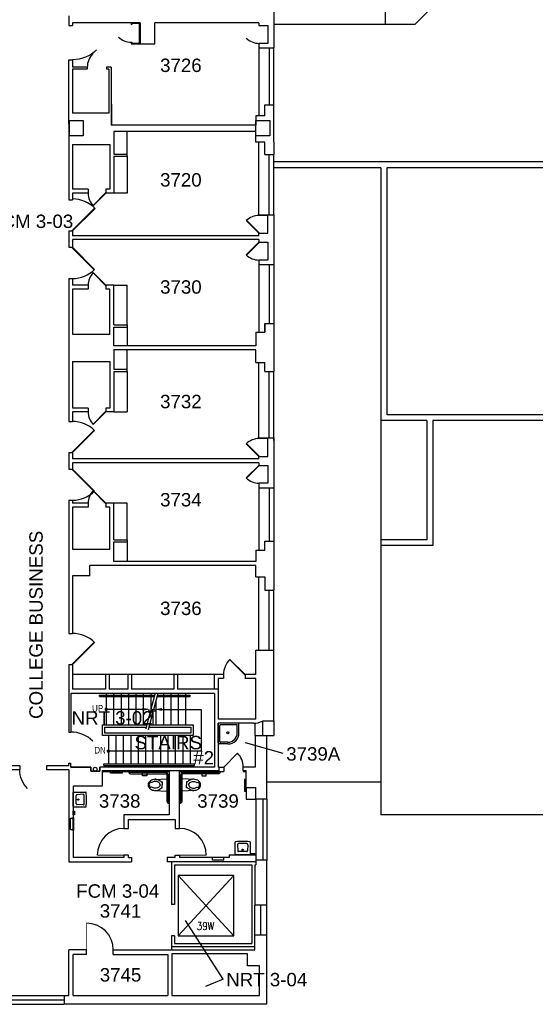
# Model space of a CAD drawing. Extents: x 1041 to 4604, y 376 to 3210.
# Tile 2 of 4: x 1997 to 2691, y 835 to 2158. Entities that reach past the tile are written whole.
import ezdxf

# ---------------------------------------------------------------- set-up
doc = ezdxf.new("R2010")
doc.units = 0
doc.header["$LTSCALE"] = 96
doc.header["$MEASUREMENT"] = 0
doc.layers.get('0').update_dxf_attribs({"linetype": 'CONTINUOUS'})
doc.layers.get('DEFPOINTS').update_dxf_attribs({"color": 31, "linetype": 'CONTINUOUS'})
for name, color, linetype in [('A-ANNO-RNUM', 4, 'CONTINUOUS'), ('A-ANNO-TEXT', 4, 'CONTINUOUS'), ('A-ANNO-TEXT-CTC', 181, 'CONTINUOUS'), ('A-DOOR', 2, 'CONTINUOUS'), ('A-FLOR-CASE', 3, 'CONTINUOUS'), ('A-FLOR-SHFT', 1, 'CONTINUOUS'), ('A-FLOR-STRS', 2, 'CONTINUOUS'), ('A-GLAZ', 2, 'CONTINUOUS'), ('A-ROOF', 1, 'CONTINUOUS'), ('A-WALL-FULL', 6, 'CONTINUOUS'), ('A-WALL-SILL', 1, 'CONTINUOUS'), ('P-FIXT-FLOR', 2, 'CONTINUOUS'), ('S-COLS', 8, 'CONTINUOUS')]:
    doc.layers.add(name, color=color, linetype=linetype)
doc.styles.add('ARIAL', font='arial.ttf')
doc.styles.add('PP-FPLL-unverified$0$STANDARD', font='ROMANS.shx', dxfattribs={"width": 0.85})
doc.styles.get("Standard").update_dxf_attribs({"font": 'arial.ttf'})

# ---------------------------------------------------------------- blocks, each defined once
blk = doc.blocks.new('DOOR-E')
at = {"const_width": 0.001}
blk.add_lwpolyline([(0, 0), (-0.707, 0.707)], dxfattribs=at)
blk.add_arc((0, 0), 1, 135, 180)
blk = doc.blocks.new('MOP_SINK_flr')
for p, q in [((0, -26.5), (0, 0)), ((26.5, 0), (0, 0)), ((2.25, -25), (2.25, -3)), ((25, -2.25), (3, -2.25)), ((25.75, -13), (25.75, -3)), ((28, -13), (28, -1.5)), ((13, -25.75), (3, -25.75)), ((13, -28), (1.5, -28))]:
    blk.add_line(p, q)
blk.add_circle((13, -13), 1.5)
for centre, radius, start, end in [((26.5, -1.5), 1.5, 0, 90), ((3, -3), 0.75, 90, 180), ((13, -13), 15, 270, 0), ((13, -13), 12.75, 270, 0), ((25, -3), 0.75, 0, 90), ((3, -25), 0.75, 180, 270), ((1.5, -26.5), 1.5, 180, 270)]:
    blk.add_arc(centre, radius, start, end)

msp = doc.modelspace()

# ---------------------------------------------------------------- linework, layer by layer
at = {"layer": 'A-ANNO-TEXT'}
msp.add_line((2162.9, 1231.1), (2114, 1231.1), dxfattribs=at)
at = {"layer": 'A-ANNO-TEXT', "const_width": 1.66}
for points in [[(2113.4, 1232.6, 1), (2113.4, 1229.8, 1)], [(2116.4, 1176.5, 1), (2116.4, 1173.6, 1)]]:
    msp.add_lwpolyline(points, format="xyb", close=True, dxfattribs=at)
at = {"layer": 'A-ANNO-TEXT'}
msp.add_lwpolyline([(2188.4, 1231.1), (2241.3, 1231.1), (2241.3, 1175), (2117, 1175)], dxfattribs=at)
for points in [[(2162.3, 1229.5), (2162.3, 1233.1), (2173.1, 1231.3)], [(2188.4, 1229.3), (2188.4, 1232.9), (2177.6, 1231.1)]]:
    msp.add_solid(points, dxfattribs=at)
at = {"layer": 'A-ANNO-TEXT-CTC'}
for p, q in [((2351.6, 1171.8), (2300.9, 1186)), ((2270.8, 868.6), (2220, 947.2)), ((2270.8, 868.6), (2246.9, 858.7))]:
    msp.add_line(p, q, dxfattribs=at)
at = {"layer": 'A-DOOR'}
for p, q in [((2112.6, 1925.4), (2095.7, 1908.4)), ((2113, 1925.1), (2096, 1908.1)), ((2067.6, 1874.9), (2098, 1905.4)), ((2068.2, 1874.3), (2098.7, 1904.7)), ((2319, 1871.2), (2302, 1888.2)), ((2319.4, 1871.6), (2302.4, 1888.6)), ((2319, 1859.2), (2302, 1842.3)), ((2319.4, 1858.9), (2302.4, 1841.9)), ((2067.6, 1851.7), (2097.3, 1822)), ((2068.2, 1852.3), (2097.9, 1822.6)), ((2112.6, 1801), (2095.7, 1817.9)), ((2113, 1801.3), (2096, 1818.3)), ((2112.6, 1631.4), (2095.7, 1614.4)), ((2113, 1631.1), (2096, 1614.1)), ((2067.6, 1576.9), (2097.3, 1606.6)), ((2068.2, 1576.3), (2097.9, 1606)), ((2319.4, 1571.6), (2302.4, 1588.6)), ((2319, 1571.2), (2302, 1588.2)), ((2067.6, 1553.7), (2097.3, 1524)), ((2068.2, 1554.3), (2097.9, 1524.6)), ((2319, 1559.2), (2302, 1542.3)), ((2319.4, 1558.9), (2302.4, 1541.9)), ((2112.6, 1508), (2095.7, 1524.9)), ((2113, 1508.3), (2096, 1525.3)), ((2067.6, 1291.9), (2097.3, 1321.6)), ((2068.2, 1291.3), (2097.9, 1321)), ((2299.9, 1277.5), (2279.4, 1298)), ((2300.4, 1277.9), (2279.9, 1298.4)), ((2271.9, 1153.7), (2290.3, 1172.1))]:
    msp.add_line(p, q, dxfattribs=at)
at = {"layer": 'A-DOOR', "const_width": 1}
for points in [[(2137.4, 1035.2), (2101.4, 1035.2)], [(2212.2, 1035.2), (2248.2, 1035.2)], [(2087, 907.8), (2087, 943.8)]]:
    msp.add_lwpolyline(points, dxfattribs=at)
at = {"layer": 'A-DOOR'}
for centre, radius, start, end in [((2113, 1925.1), 24, 180, 225), ((2068.2, 1874.3), 43, 45, 90), ((2319, 1871.2), 24, 90, 135), ((2319, 1859.2), 24, 225, 270), ((2068.2, 1852.3), 42, 270, 315), ((2113, 1801.3), 24, 135, 180), ((2113, 1631.1), 24, 180, 225), ((2068.2, 1576.3), 42, 45, 90), ((2319, 1571.2), 24, 90, 135), ((2319, 1559.2), 24, 225, 270), ((2068.2, 1554.3), 42, 270, 315), ((2113, 1508.3), 24, 135, 180), ((2068.2, 1291.3), 42, 45, 90), ((2300.4, 1277.9), 29, 135, 180), ((2271.9, 1153.7), 26, 0, 45), ((2137.4, 1035.2), 36, 90, 180), ((2212.2, 1035.2), 36, 360, 90), ((2087, 907.8), 36, 0, 90)]:
    msp.add_arc(centre, radius, start, end, dxfattribs=at)
at = {"layer": 'A-FLOR-CASE'}
for p, q in [((2147, 2153.9), (2147, 2151.9)), ((2147.8, 2151.9), (2147, 2151.9)), ((2158.3, 2153.2), (2147.8, 2153.2)), ((2147.8, 2153.2), (2147.8, 2151.9)), ((2158.3, 2126.7), (2158.3, 2153.2)), ((2147, 2127.9), (2147.8, 2127.9)), ((2147, 2127.9), (2147, 2125.9)), ((2147, 2125.9), (2159, 2125.9)), ((2147.8, 2127.9), (2147.8, 2126.7)), ((2147.8, 2126.7), (2158.3, 2126.7)), ((2141.6, 1977.7), (2141.6, 2008.7)), ((2141.6, 1974.7), (2141.6, 1925.1)), ((2141.6, 1925.1), (2123.6, 1925.1)), ((2123.6, 1801.3), (2141.6, 1801.3)), ((2141.6, 1747.9), (2141.6, 1801.3)), ((2141.6, 1744.9), (2141.6, 1719.9)), ((2141.6, 1688.4), (2141.6, 1714.7)), ((2141.6, 1685.4), (2141.6, 1631.1)), ((2123.6, 1631.1), (2141.6, 1631.1)), ((2141.6, 1508.3), (2123.6, 1508.3)), ((2141.6, 1459.2), (2141.6, 1508.3)), ((2141.6, 1456.2), (2141.6, 1429.9)), ((2112.4, 1277.9), (2068.2, 1277.9)), ((2142.4, 1277.9), (2117.6, 1277.9)), ((2204.4, 1277.9), (2147.6, 1277.9)), ((2258.9, 1277.9), (2209.6, 1277.9))]:
    msp.add_line(p, q, dxfattribs=at)
at = {"layer": 'A-FLOR-SHFT'}
for p, q in [((2210.5, 1007.8), (2285.2, 926.8)), ((2210.5, 926.8), (2285.2, 1007.8))]:
    msp.add_line(p, q, dxfattribs=at)
msp.add_lwpolyline([(2210.5, 926.8), (2285.2, 926.8), (2285.2, 1007.8), (2210.5, 1007.8)], close=True, dxfattribs=at)
at = {"layer": 'A-FLOR-STRS'}
for p, q in [((2104.4, 1250.4), (2179, 1250.4)), ((2104.4, 1248.4), (2104.4, 1250.4)), ((2104.4, 1248.4), (2178.4, 1248.4)), ((2113.4, 1252.4), (2113.4, 1250.4)), ((2113.4, 1248.4), (2113.4, 1210.2)), ((2123.4, 1252.4), (2123.4, 1250.4)), ((2123.4, 1248.4), (2123.4, 1210.2)), ((2133.4, 1252.4), (2133.4, 1250.4)), ((2133.4, 1248.4), (2133.4, 1210.2)), ((2143.4, 1252.4), (2143.4, 1250.4)), ((2143.4, 1248.4), (2143.4, 1210.2)), ((2153.4, 1252.4), (2153.4, 1250.4)), ((2153.4, 1248.4), (2153.4, 1210.2)), ((2163.4, 1252.4), (2163.4, 1250.4)), ((2163.4, 1248.4), (2163.4, 1210.2)), ((2173.4, 1252.4), (2173.4, 1250.4)), ((2173.4, 1248.4), (2173.4, 1229.5)), ((2182.1, 1248.4), (2226.4, 1248.4)), ((2182.7, 1250.4), (2226.4, 1250.4)), ((2190.4, 1252.4), (2190.4, 1250.4)), ((2190.4, 1248.4), (2190.4, 1210.2)), ((2200.4, 1252.4), (2200.4, 1250.4)), ((2200.4, 1248.4), (2200.4, 1210.2)), ((2210.4, 1252.4), (2210.4, 1250.4)), ((2210.4, 1248.4), (2210.4, 1210.2)), ((2220.4, 1252.4), (2220.4, 1250.4)), ((2220.4, 1248.4), (2220.4, 1210.2)), ((2226.4, 1248.4), (2226.4, 1250.4)), ((2180.4, 1241.7), (2180.4, 1210.2)), ((2176.4, 1228.6), (2176.4, 1210.2)), ((2116.4, 1196.2), (2116.4, 1157.9)), ((2126.4, 1196.2), (2126.4, 1157.9)), ((2136.4, 1196.2), (2136.4, 1157.9)), ((2146.4, 1196.2), (2146.4, 1157.9)), ((2156.4, 1196.2), (2156.4, 1157.9)), ((2166.4, 1196.2), (2166.4, 1157.9)), ((2176.4, 1196.2), (2176.4, 1157.9)), ((2186.4, 1196.2), (2186.4, 1157.9)), ((2196.4, 1196.2), (2196.4, 1157.9)), ((2206.4, 1196.2), (2206.4, 1157.9)), ((2216.4, 1196.2), (2216.4, 1157.9)), ((2226.4, 1196.2), (2226.4, 1157.9)), ((2110.4, 1157.9), (2232.4, 1157.9)), ((2110.4, 1155.9), (2110.4, 1157.9)), ((2110.4, 1155.9), (2232.4, 1155.9)), ((2116.4, 1155.9), (2116.4, 1153.9)), ((2126.4, 1155.9), (2126.4, 1153.9)), ((2136.4, 1155.9), (2136.4, 1153.9)), ((2146.4, 1155.9), (2146.4, 1153.9)), ((2156.4, 1155.9), (2156.4, 1153.9)), ((2166.4, 1155.9), (2166.4, 1153.9)), ((2176.4, 1155.9), (2176.4, 1153.9)), ((2186.4, 1155.9), (2186.4, 1153.9)), ((2196.4, 1155.9), (2196.4, 1153.9)), ((2206.4, 1155.9), (2206.4, 1153.9)), ((2216.4, 1155.9), (2216.4, 1153.9)), ((2226.4, 1155.9), (2226.4, 1153.9)), ((2232.4, 1155.9), (2232.4, 1157.9))]:
    msp.add_line(p, q, dxfattribs=at)
for points in [[(2167.1, 1205), (2172.8, 1227), (2169.8, 1229.2), (2177.2, 1229.9), (2174.1, 1232), (2179.7, 1253.3)], [(2170.5, 1204.2), (2176.3, 1226.2), (2173.2, 1228.3), (2180.7, 1229), (2177.6, 1231.1), (2183.5, 1253.6)], [(2172.1, 1210.2), (2230.4, 1210.2), (2230.4, 1196.2), (2108.4, 1196.2), (2108.4, 1210.2), (2168.4, 1210.2)], [(2171.3, 1207.2), (2227.4, 1207.2), (2227.4, 1199.2), (2111.4, 1199.2), (2111.4, 1207.2), (2167.6, 1207.2)]]:
    msp.add_lwpolyline(points, dxfattribs=at)
at = {"layer": 'A-GLAZ'}
for p, q in [((2333, 2120.3), (2333, 2043.9)), ((2333, 1896.2), (2333, 1977.3)), ((2333, 1829), (2333, 1750.1)), ((2333, 1596.2), (2333, 1685.3)), ((2333, 1529), (2333, 1457.3)), ((2333, 1310.6), (2333, 1391.3)), ((2324, 1215.6), (2324, 1196.1)), ((2324.2, 1110.4), (2324.2, 1028.4)), ((2321.6, 927.7), (2321.6, 967.9)), ((1973, 840.7), (2057, 840.7))]:
    msp.add_line(p, q, dxfattribs=at)
at = {"layer": 'A-ROOF'}
for p, q in [((2489, 2559.3), (2489, 2151.9)), ((2600.9, 2223.9), (2528.9, 2151.9)), ((2528.9, 2151.9), (2339, 2151.9)), ((2749, 1967.3), (2339, 1967.3)), ((2483, 1959.3), (2339, 1959.3)), ((2483, 1959.3), (2483, 1089.3)), ((2749, 1959.3), (2491, 1959.3)), ((2491, 1959.3), (2491, 1627.3)), ((2545, 1619.3), (2483, 1619.3)), ((2749, 1627.3), (2491, 1627.3)), ((2545, 1619.3), (2545, 1459.3)), ((2553, 1619.3), (2553, 1451.3)), ((2909, 1619.3), (2553, 1619.3)), ((2545, 1459.3), (2483, 1459.3)), ((2553, 1451.3), (2483, 1451.3)), ((2483, 1133.3), (2329.5, 1133.3)), ((3461, 1089.3), (2483, 1089.3))]:
    msp.add_line(p, q, dxfattribs=at)
at = {"layer": 'A-WALL-FULL'}
for p, q in [((2339, 2188.5), (2339, 2120.3)), ((2063, 2163.6), (2063, 2150.4)), ((2063, 2150.4), (2068, 2150.4)), ((2068, 2153.9), (2068, 2150.4)), ((2159, 2153.9), (2068, 2153.9)), ((2159, 2153.9), (2159, 2125.9)), ((2319, 2153.9), (2178.9, 2153.9)), ((2178.9, 2125.9), (2178.9, 2153.9)), ((2319, 2153.9), (2319, 2150.5)), ((2319, 2150.5), (2331, 2150.5)), ((2331, 2150.5), (2331, 2126.5)), ((2159, 2125.9), (2178.9, 2125.9)), ((2319, 2126.5), (2319, 2120.3)), ((2331, 2126.5), (2319, 2126.5)), ((2319, 2120.3), (2339, 2120.3)), ((2063, 2104.4), (2068, 2104.4)), ((2063, 2083.1), (2063, 2104.4)), ((2068, 2104.4), (2068, 2094.3)), ((2088, 2094.3), (2068, 2094.3)), ((2088, 2091.6), (2068, 2091.6)), ((2068, 2091.6), (2068, 2083.1)), ((2088, 2094.3), (2088, 2091.6)), ((2114, 2094.3), (2114, 2091.6)), ((2120, 2094.3), (2114, 2094.3)), ((2117.2, 2091.6), (2114, 2091.6)), ((2117.2, 2091.6), (2117.2, 2032.7)), ((2120, 2094.3), (2120, 2016.3)), ((2063, 2017.7), (2063, 2083.1)), ((2068, 2083.1), (2068, 2032.7)), ((2120.8, 2044.6), (2120.8, 2017.1)), ((2327, 2043.9), (2339, 2043.9)), ((2327, 2029.1), (2327, 2043.9)), ((2339, 1993.7), (2339, 2043.9)), ((2117.2, 2032.7), (2068, 2032.7)), ((2327, 2029.1), (2315, 2029.1)), ((2315, 2029.1), (2315, 2016.3)), ((2063, 2017.7), (2063, 1916.3)), ((2315, 2016.3), (2120, 2016.3)), ((2315, 2008.2), (2123.6, 2008.2)), ((2123.6, 2008.2), (2123.6, 1977.7)), ((2315, 1993.7), (2315, 2008.2)), ((2068.2, 1990.7), (2068.2, 1930.3)), ((2068.2, 1990.7), (2118.4, 1990.7)), ((2068.2, 1990.7), (2068.2, 1930.3)), ((2118.4, 1990.7), (2118.4, 1930.3)), ((2327, 1993.7), (2315, 1993.7)), ((2327, 1977.3), (2327, 1993.7)), ((2339, 1993.7), (2339, 1977.3)), ((2123.6, 1977.7), (2141.6, 1977.7)), ((2123.6, 1974.7), (2123.6, 1925.1)), ((2123.6, 1974.7), (2141.6, 1974.7)), ((2141.6, 1974.7), (2141.6, 1977.7)), ((2327, 1977.3), (2339, 1977.3)), ((2089, 1930.3), (2068.2, 1930.3)), ((2089, 1925.1), (2068.2, 1925.1)), ((2068.2, 1925.1), (2068.2, 1917.3)), ((2068.2, 1925.1), (2068.2, 1916.3)), ((2089, 1930.3), (2089, 1925.1)), ((2113, 1930.3), (2113, 1925.1)), ((2118.4, 1930.3), (2113, 1930.3)), ((2123.6, 1925.1), (2113, 1925.1)), ((2063, 1916.3), (2068.2, 1916.3)), ((2319, 1896.2), (2339, 1896.2)), ((2339, 1896.2), (2339, 1829)), ((2063, 1874.3), (2063, 1852.3)), ((2063, 1874.3), (2068.2, 1874.3)), ((2068.2, 1874.3), (2068.2, 1867.9)), ((2319, 1867.9), (2068.2, 1867.9)), ((2319, 1867.9), (2319, 1871.2)), ((2319, 1871.2), (2331, 1871.2)), ((2319, 1862.7), (2068.2, 1862.7)), ((2068.2, 1862.7), (2068.2, 1852.3)), ((2319, 1862.7), (2319, 1859.2)), ((2319, 1859.2), (2331, 1859.2)), ((2331, 1859.2), (2331, 1835.2)), ((2063, 1852.3), (2068.2, 1852.3)), ((2319, 1835.2), (2319, 1829)), ((2331, 1835.2), (2319, 1835.2)), ((2319, 1829), (2339, 1829)), ((2063, 1810.3), (2068.2, 1810.3)), ((2063, 1810.3), (2063, 1618.3)), ((2068.2, 1810.3), (2068.2, 1801.3)), ((2089, 1801.3), (2068.2, 1801.3)), ((2089, 1801.3), (2089, 1796.1)), ((2123.6, 1801.3), (2113, 1801.3)), ((2113, 1801.3), (2113, 1796.1)), ((2123.6, 1747.9), (2123.6, 1801.3)), ((2089, 1796.1), (2068.2, 1796.1)), ((2068.2, 1796.1), (2068.2, 1735.7)), ((2118.4, 1796.1), (2113, 1796.1)), ((2118.4, 1735.7), (2118.4, 1796.1)), ((2123.6, 1747.9), (2141.6, 1747.9)), ((2141.6, 1747.9), (2141.6, 1744.9)), ((2327, 1738.1), (2327, 1750.1)), ((2327, 1750.1), (2327, 1738.1)), ((2327, 1750.1), (2339, 1750.1)), ((2339, 1750.1), (2339, 1685.3)), ((2068.2, 1735.7), (2118.4, 1735.7)), ((2123.6, 1719.9), (2123.6, 1744.9)), ((2123.6, 1744.9), (2141.6, 1744.9)), ((2315, 1738.1), (2327, 1738.1)), ((2315, 1738.1), (2315, 1719.9)), ((2315, 1719.9), (2123.6, 1719.9)), ((2315, 1714.7), (2123.6, 1714.7)), ((2123.6, 1714.7), (2123.6, 1688.4)), ((2315, 1697.3), (2315, 1714.7)), ((2068.2, 1698.7), (2068.2, 1636.3)), ((2068.2, 1698.7), (2118.4, 1698.7)), ((2118.4, 1698.7), (2118.4, 1636.3)), ((2315, 1697.3), (2327, 1697.3)), ((2327, 1685.3), (2327, 1697.3)), ((2123.6, 1688.4), (2141.6, 1688.4)), ((2123.6, 1685.4), (2123.6, 1631.1)), ((2123.6, 1685.4), (2141.6, 1685.4)), ((2141.6, 1685.4), (2141.6, 1688.4)), ((2327, 1685.3), (2339, 1685.3)), ((2089, 1636.3), (2068.2, 1636.3)), ((2089, 1631.1), (2068.2, 1631.1)), ((2068.2, 1631.1), (2068.2, 1618.3)), ((2089, 1636.3), (2089, 1631.1)), ((2118.4, 1636.3), (2113, 1636.3)), ((2113, 1636.3), (2113, 1631.1)), ((2123.6, 1631.1), (2113, 1631.1)), ((2063, 1618.3), (2068.2, 1618.3)), ((2319, 1596.2), (2339, 1596.2)), ((2339, 1596.2), (2339, 1529)), ((2063, 1576.3), (2063, 1554.3)), ((2063, 1576.3), (2068.2, 1576.3)), ((2068.2, 1576.3), (2068.2, 1567.9)), ((2319, 1567.9), (2068.2, 1567.9)), ((2319, 1562.7), (2068.2, 1562.7)), ((2068.2, 1562.7), (2068.2, 1554.3)), ((2319, 1567.9), (2319, 1571.2)), ((2319, 1571.2), (2331, 1571.2)), ((2319, 1562.7), (2319, 1559.2)), ((2063, 1554.3), (2068.2, 1554.3)), ((2319, 1559.2), (2331, 1559.2)), ((2331, 1559.2), (2331, 1535.2)), ((2319, 1535.2), (2319, 1529)), ((2331, 1535.2), (2319, 1535.2)), ((2319, 1529), (2339, 1529)), ((2063, 1512.3), (2068.2, 1512.3)), ((2063, 1512.3), (2063, 1333.3)), ((2068.2, 1512.3), (2068.2, 1508.3)), ((2089, 1508.3), (2068.2, 1508.3)), ((2089, 1503.1), (2068.2, 1503.1)), ((2068.2, 1503.1), (2068.2, 1446.7)), ((2089, 1508.3), (2089, 1503.1)), ((2113, 1508.3), (2113, 1503.1)), ((2123.6, 1508.3), (2113, 1508.3)), ((2118.4, 1503.1), (2113, 1503.1)), ((2118.4, 1446.7), (2118.4, 1503.1)), ((2123.6, 1459.2), (2123.6, 1508.3)), ((2123.6, 1459.2), (2141.6, 1459.2)), ((2123.6, 1429.9), (2123.6, 1456.2)), ((2123.6, 1456.2), (2141.6, 1456.2)), ((2141.6, 1459.2), (2141.6, 1456.2)), ((2327, 1445.3), (2327, 1457.3)), ((2327, 1457.3), (2339, 1457.3)), ((2339, 1457.3), (2339, 1391.3)), ((2068.2, 1446.7), (2118.4, 1446.7)), ((2315, 1445.3), (2327, 1445.3)), ((2315, 1445.3), (2315, 1429.9)), ((2315, 1429.9), (2123.6, 1429.9)), ((2315, 1424.7), (2091.6, 1424.7)), ((2091.6, 1410.7), (2091.6, 1424.7)), ((2315, 1409.3), (2315, 1424.7)), ((2068.2, 1410.7), (2068.2, 1333.3)), ((2091.6, 1410.7), (2068.2, 1410.7)), ((2315, 1409.3), (2327, 1409.3)), ((2327, 1409.3), (2327, 1391.3)), ((2327, 1391.3), (2339, 1391.3)), ((2063, 1333.3), (2068.2, 1333.3)), ((2315, 1310.6), (2339, 1310.6)), ((2315, 1277.9), (2315, 1310.6)), ((2339, 1215.6), (2339, 1310.6)), ((2063, 1291.3), (2068.2, 1291.3)), ((2063, 1291.3), (2063, 1200.7)), ((2068.2, 1291.3), (2068.2, 1258.3)), ((2112.4, 1277.9), (2112.4, 1258.3)), ((2117.6, 1277.9), (2112.4, 1277.9)), ((2117.6, 1277.9), (2117.6, 1258.3)), ((2142.4, 1277.9), (2142.4, 1258.3)), ((2147.6, 1277.9), (2142.4, 1277.9)), ((2147.6, 1277.9), (2147.6, 1258.3)), ((2204.4, 1277.9), (2204.4, 1258.3)), ((2209.6, 1277.9), (2204.4, 1277.9)), ((2209.6, 1277.9), (2209.6, 1258.3)), ((2258.9, 1277.9), (2258.9, 1258.3)), ((2271.5, 1277.9), (2258.9, 1277.9)), ((2264.1, 1272.7), (2264.1, 1217.9)), ((2271.5, 1272.7), (2264.1, 1272.7)), ((2271.5, 1277.9), (2271.5, 1272.7)), ((2315, 1277.9), (2300.4, 1277.9)), ((2300.4, 1277.9), (2300.4, 1272.7)), ((2315, 1272.7), (2300.4, 1272.7)), ((2315, 1217.9), (2315, 1272.7)), ((2112.4, 1258.3), (2068.2, 1258.3)), ((2142.4, 1258.3), (2117.6, 1258.3)), ((2204.4, 1258.3), (2147.6, 1258.3)), ((2263.8, 1258.3), (2209.6, 1258.3)), ((2065.8, 1252.7), (2065.8, 1200.7)), ((2259.1, 1252.7), (2065.8, 1252.7)), ((2259.1, 1252.7), (2259.1, 1153.7)), ((2315, 1217.9), (2264.1, 1217.9)), ((2264.1, 1212.7), (2264.1, 1153.7)), ((2311.8, 1212.7), (2264.1, 1212.7)), ((2324, 1215.6), (2339, 1215.6)), ((2324, 1215.6), (2339, 1215.6)), ((2063, 1200.7), (2065.8, 1200.7)), ((2314.1, 1196.2), (2314.1, 1153.7)), ((2314.1, 1196.1), (2339, 1196.1)), ((2329.5, 1110.4), (2329.5, 1196.1)), ((1997, 1155.1), (1967, 1155.1)), ((1997, 1155.1), (1997, 1150.1)), ((2033, 1155.1), (2033, 1150.1)), ((2063, 1155.1), (2033, 1155.1)), ((2063, 1158.7), (2065.8, 1158.7)), ((2063, 1155.1), (2063, 1158.7)), ((2065.8, 1153.7), (2065.8, 1158.7)), ((2265.5, 1153.7), (2264.1, 1153.7)), ((2265.5, 1148.7), (2265.5, 1153.7)), ((2265.5, 1153.7), (2271.9, 1153.7)), ((2271.9, 1153.7), (2271.9, 1147.7)), ((2314.1, 1153.7), (2297.8, 1153.7)), ((2297.8, 1148.7), (2297.8, 1153.7)), ((1997, 1150.1), (1967, 1150.1)), ((2063, 1150.1), (2033, 1150.1)), ((2063, 1150.1), (2063, 1026)), ((2107.9, 1148.7), (2107.9, 1127.9)), ((2265.5, 1148.7), (2107.9, 1148.7)), ((2107.9, 1147.7), (2198.2, 1147.7)), ((2198.2, 1147.7), (2198.2, 1089.2)), ((2212.2, 1071.2), (2212.2, 1147.7)), ((2212.2, 1147.7), (2271.9, 1147.7)), ((2301.8, 1148.7), (2297.8, 1148.7)), ((2297.8, 1148.7), (2297.8, 1147.7)), ((2297.8, 1147.7), (2301.8, 1147.7)), ((2301.8, 1126.1), (2301.8, 1148.7)), ((2107.9, 1127.9), (2069, 1127.9)), ((2069, 1127.9), (2069, 1032)), ((2301.8, 1126.1), (2315, 1126.1)), ((2301.8, 1126.1), (2301.8, 1110.4)), ((2315, 1110.4), (2315, 1126.1)), ((2301.8, 1110.4), (2315, 1110.4)), ((2329.5, 1110.4), (2315, 1110.4)), ((2198.2, 1089.2), (2137.4, 1089.2)), ((2137.4, 1089.2), (2137.4, 1071.2)), ((2143.4, 1071.2), (2143.4, 1083.2)), ((2143.4, 1083.2), (2206.2, 1083.2)), ((2206.2, 1083.2), (2206.2, 1071.2)), ((2137.4, 1071.2), (2143.4, 1071.2)), ((2206.2, 1071.2), (2212.2, 1071.2)), ((2143.4, 1035.2), (2137.4, 1035.2)), ((2137.4, 1035.2), (2137.4, 1032)), ((2143.4, 1032), (2143.4, 1035.2)), ((2206.2, 1032), (2206.2, 1035.2)), ((2206.2, 1035.2), (2212.2, 1035.2)), ((2212.2, 1035.2), (2212.2, 1032)), ((2279, 1035.7), (2315, 1035.7)), ((2279, 1035.7), (2279, 1032)), ((2315, 1035.7), (2315, 1028.4)), ((2063, 1026), (2147.4, 1026)), ((2137.4, 1032), (2069, 1032)), ((2143.4, 1032), (2147.4, 1032)), ((2147.4, 1032), (2147.4, 1026)), ((2206.2, 1032), (2195.4, 1032)), ((2195.4, 1032), (2195.4, 1026)), ((2315, 1026), (2195.4, 1026)), ((2201.5, 1026), (2201.5, 968.8)), ((2205.2, 1022.3), (2309.5, 1022.3)), ((2205.2, 1022.3), (2205.2, 968.8)), ((2279, 1032), (2212.2, 1032)), ((2309.5, 1022.3), (2309.5, 916.3)), ((2313.7, 1022.2), (2313.7, 967.9)), ((2313.7, 1022.2), (2315, 1022.2)), ((2329.5, 1028.4), (2315, 1028.4)), ((2315, 1028.4), (2315, 1022.2)), ((2329.5, 967.9), (2329.5, 1028.4)), ((2205.2, 968.8), (2201.5, 968.8)), ((2329.5, 967.9), (2313.7, 967.9)), ((2201.5, 926.8), (2201.5, 912.5)), ((2205.2, 926.8), (2201.5, 926.8)), ((2205.2, 926.8), (2205.2, 916.3)), ((2313.7, 907.8), (2313.7, 927.7)), ((2329.5, 927.7), (2313.7, 927.7)), ((2329.5, 834.7), (2329.5, 927.7)), ((2205.2, 916.3), (2309.5, 916.3)), ((2063, 846.7), (2063, 907.8)), ((2087, 907.8), (2063, 907.8)), ((2063, 846.7), (2063, 907.8)), ((2087, 907.8), (2063, 907.8)), ((2087, 907.8), (2063, 907.8)), ((2069, 846.7), (2069, 901.8)), ((2087, 901.8), (2069, 901.8)), ((2087, 901.8), (2087, 907.8)), ((2123, 901.8), (2123, 907.8)), ((2123, 907.8), (2313.7, 907.8)), ((2123, 901.8), (2196.4, 901.8)), ((2196.4, 901.8), (2196.4, 846.7)), ((2201.5, 912.5), (2313.7, 912.5)), ((2201.5, 912.5), (2201.5, 907.8)), ((2303.8, 902.5), (2201.6, 902.5)), ((2201.6, 902.5), (2201.6, 846.7)), ((2303.8, 886.5), (2303.8, 902.5)), ((2319.8, 886.5), (2303.8, 886.5)), ((2319.8, 846.7), (2319.8, 886.5)), ((2057, 846.7), (2063, 846.7)), ((2057, 846.7), (2057, 834.7)), ((2329.5, 834.7), (2057, 834.7)), ((2069, 846.7), (2196.4, 846.7)), ((2201.6, 846.7), (2319.8, 846.7))]:
    msp.add_line(p, q, dxfattribs=at)
msp.add_lwpolyline([(2315, 2022.8), (2333.5, 2022.8), (2333.5, 2002.3), (2315, 2002.3)], close=True, dxfattribs=at)
for points in [[(2331, 1871.2), (2331, 1895.2), (2319, 1895.2), (2319, 1896.2)], [(2331, 1571.2), (2331, 1595.2), (2319, 1595.2), (2319, 1596.2)], [(2259.1, 1153.7), (2104.8, 1153.7), (2104.8, 1147.9), (2098.7, 1147.9), (2092.6, 1147.9), (2092.6, 1153.7), (2065.8, 1153.7)], [(2065.8, 1153.7), (2092.6, 1153.7), (2092.6, 1147.9), (2104.8, 1147.9), (2104.8, 1153.7)]]:
    msp.add_lwpolyline(points, dxfattribs=at)
msp.add_circle((2098.7, 1150.8), 2.5, dxfattribs=at)
msp.add_arc((2312.1, 1238.6), 26, 269.1838, 297.2321, dxfattribs=at)
at = {"layer": 'A-WALL-SILL'}
for p, q in [((2319, 2120.3), (2319, 2029.1)), ((2339, 2043.9), (2339, 2120.3)), ((2319, 1895.3), (2319, 1993.7)), ((2339, 1895.3), (2339, 1977.3)), ((2319, 1832.1), (2319, 1738.1)), ((2339, 1829), (2339, 1750.1)), ((2319, 1596.2), (2319, 1697.3)), ((2339, 1592.6), (2339, 1685.3)), ((2319, 1529), (2319, 1445.3)), ((2339, 1529), (2339, 1457.3)), ((2319, 1310.6), (2319, 1409.3)), ((2339, 1310.6), (2339, 1391.3)), ((2314.1, 1196.2), (2314.1, 1212.8)), ((2339, 1215.6), (2339, 1196.2)), ((2315, 1110.4), (2315, 1028.4)), ((2329.5, 1110.4), (2329.5, 1028.4)), ((2313.7, 927.7), (2313.7, 967.9)), ((2329.5, 927.7), (2329.5, 967.9)), ((1973, 846.7), (2057, 846.7)), ((1973, 834.7), (2057, 834.7))]:
    msp.add_line(p, q, dxfattribs=at)
at = {"layer": 'P-FIXT-FLOR'}
for p, q in [((2143.5, 1147.7), (2143.5, 1147.2)), ((2145, 1147.7), (2143.5, 1147.7)), ((2145, 1147.7), (2145, 1147.7)), ((2146, 1144.7), (2193.8, 1144.7)), ((2149.3, 1146.2), (2146.5, 1146.2)), ((2194.3, 1146.2), (2149.3, 1146.2)), ((2195.2, 1143.2), (2195.2, 1135.3)), ((2196.7, 1136.7), (2196.7, 1143.7)), ((2213.8, 1136.7), (2213.8, 1143.7)), ((2215.2, 1143.2), (2215.2, 1135.3)), ((2216.2, 1146.2), (2261.2, 1146.2)), ((2264.5, 1144.7), (2216.7, 1144.7)), ((2261.2, 1146.2), (2264, 1146.2)), ((2265.5, 1147.7), (2267, 1147.7)), ((2265.5, 1147.7), (2265.5, 1147.7)), ((2267, 1147.7), (2267, 1147.2)), ((2178.4, 1137.1), (2195.2, 1137.9)), ((2195.2, 1137.9), (2195.2, 1121.4)), ((2195.2, 1135.3), (2195.2, 1107.5)), ((2196.7, 1108), (2196.7, 1136.7)), ((2213.8, 1108), (2213.8, 1136.7)), ((2215.2, 1137.9), (2215.2, 1121.4)), ((2232.1, 1137.1), (2215.2, 1137.9)), ((2215.2, 1135.3), (2215.2, 1107.5)), ((2069, 1100.4), (2069, 1119.4)), ((2069.5, 1119.9), (2086, 1119.9)), ((2073.2, 1104.3), (2073.2, 1115.5)), ((2082.4, 1117), (2074.2, 1116.5)), ((2084, 1104.4), (2084, 1115.5)), ((2178.4, 1122.2), (2195.2, 1121.4)), ((2232.1, 1122.2), (2215.2, 1121.4)), ((2086, 1099.9), (2069.5, 1099.9)), ((2082.4, 1102.9), (2074.2, 1103.3)), ((2197.8, 1104.9), (2198.2, 1104.9)), ((2198.2, 1106.4), (2198.2, 1106.4)), ((2198.2, 1104.9), (2198.2, 1106.4)), ((2212.2, 1106.4), (2212.2, 1106.4)), ((2212.2, 1104.9), (2212.2, 1106.4)), ((2212.7, 1104.9), (2212.2, 1104.9)), ((2065.4, 1084.9), (2069, 1084.9)), ((2065.4, 1069.5), (2065.4, 1084.9)), ((2069, 1069.5), (2069, 1084.9)), ((2065.4, 1069.5), (2069, 1069.5)), ((2287, 1036.2), (2287, 1052.7)), ((2290, 1049.1), (2290.4, 1040.9)), ((2302.5, 1050.7), (2291.5, 1050.7)), ((2304, 1049.1), (2303.6, 1040.9)), ((2307, 1052.7), (2307, 1036.2)), ((2306.5, 1035.7), (2287.5, 1035.7)), ((2302.6, 1039.9), (2291.4, 1039.9)), ((2256.3, 1028.4), (2256.3, 1032)), ((2271.7, 1032), (2256.3, 1032)), ((2271.7, 1028.4), (2256.3, 1028.4)), ((2271.7, 1028.4), (2271.7, 1032))]:
    msp.add_line(p, q, dxfattribs=at)
for points in [[(2119.2, 1147.7), (2135, 1147.7), (2135, 1145.4), (2119.2, 1145.4)], [(2162.2, 1147.7), (2168.2, 1147.7), (2168.2, 1141.7), (2162.2, 1141.7)], [(2248.2, 1147.7), (2242.2, 1147.7), (2242.2, 1141.7), (2248.2, 1141.7)], [(2299.5, 1136.9), (2299.5, 1121.2), (2301.8, 1121.2), (2301.8, 1136.9)], [(2069, 1089.4), (2069, 1094.4), (2070.8, 1094.4), (2070.8, 1089.4)], [(2308.5, 1037.4), (2313.5, 1037.4), (2313.5, 1035.7), (2308.5, 1035.7)]]:
    msp.add_lwpolyline(points, close=True, dxfattribs=at)
for points in [[(2186, 1129.7, 0.17747), (2185.1, 1132, 0.066386), (2184.3, 1132.8, 0.085426), (2182.3, 1133.8, 0.074934), (2179.5, 1134.2, 0.074934), (2176.7, 1133.8, 0.08035), (2174.9, 1132.8, -0.238976), (2174.4, 1132.8), (2172.2, 1133.5, -0.549653), (2172, 1134.3)], [(2186, 1129.7, -0.17412), (2185.1, 1127.4, -0.066386), (2184.3, 1126.6, -0.085426), (2182.3, 1125.6, -0.074934), (2179.5, 1125.2, -0.074934), (2176.7, 1125.6, -0.08035), (2174.9, 1126.5, 0.238976), (2174.4, 1126.6), (2172.2, 1125.9, 0.549653), (2172, 1125)], [(2179.5, 1137.2, -0.074934), (2183.2, 1136.6, -0.085426), (2186, 1135.2, -0.066386), (2187.5, 1133.8), (2189, 1133.8), (2189, 1129.7)], [(2179.5, 1122.2, 0.074934), (2183.2, 1122.7, 0.085426), (2186, 1124.2, 0.066386), (2187.5, 1125.6), (2189, 1125.6), (2189, 1129.7)], [(2231, 1137.2, 0.074934), (2227.3, 1136.6, 0.085426), (2224.5, 1135.2, 0.066386), (2223, 1133.8), (2221.5, 1133.8), (2221.5, 1129.7)], [(2231, 1122.2, -0.074934), (2227.3, 1122.7, -0.085426), (2224.5, 1124.2, -0.066386), (2223, 1125.6), (2221.5, 1125.6), (2221.5, 1129.7)], [(2224.5, 1129.7, -0.17747), (2225.4, 1132, -0.066386), (2226.2, 1132.8, -0.085426), (2228.2, 1133.8, -0.074934), (2231, 1134.2, -0.074934), (2233.8, 1133.8, -0.08035), (2235.6, 1132.8, 0.238976), (2236.1, 1132.8), (2238.3, 1133.5, 0.549653), (2238.5, 1134.3)], [(2224.5, 1129.7, 0.17412), (2225.4, 1127.4, 0.066386), (2226.2, 1126.6, 0.085426), (2228.2, 1125.6, 0.074934), (2231, 1125.2, 0.074934), (2233.8, 1125.6, 0.08035), (2235.6, 1126.5, -0.238976), (2236.1, 1126.6), (2238.3, 1125.9, -0.549653), (2238.5, 1125)], [(2069.5, 1119.9, 0.065543), (2069.4, 1119.9, 0.087946), (2069.2, 1119.8, 0.043207), (2069.2, 1119.8, 0.043207), (2069.1, 1119.7, 0.087946), (2069, 1119.6, 0.065543), (2069, 1119.4)], [(2074.2, 1116.5, 0.063221), (2073.9, 1116.4, 0.085725), (2073.7, 1116.3, 0.040781), (2073.5, 1116.2, 0.040781), (2073.4, 1116, 0.085725), (2073.3, 1115.8, 0.063221), (2073.2, 1115.5)], [(2084, 1115.5, 0.050866), (2084, 1115.8, 0.073218), (2083.9, 1116, 0.028563), (2083.7, 1116.4, 0.050866), (2083.5, 1116.5, 0.050866), (2083.4, 1116.7, 0.028563), (2083, 1116.9, 0.073218), (2082.8, 1116.9, 0.050866), (2082.4, 1117)], [(2086.5, 1119.5, 0.061553), (2086.5, 1119.6, 0.084107), (2086.5, 1119.7, 0.039062), (2086.4, 1119.8, 0.039062), (2086.3, 1119.9, 0.084107), (2086.2, 1119.9, 0.061553), (2086, 1119.9)], [(2086.5, 1100.4, 0.007949), (2086.9, 1104.5, 0.014949), (2086.9, 1106.7, 0.000949), (2087, 1109.9, 0.000949), (2086.9, 1113.1, 0.014949), (2086.9, 1115.3, 0.007949), (2086.5, 1119.5)], [(2069, 1100.4, 0.065543), (2069, 1100.3, 0.087946), (2069.1, 1100.2, 0.043207), (2069.2, 1100.1, 0.043207), (2069.2, 1100, 0.087946), (2069.4, 1099.9, 0.065543), (2069.5, 1099.9)], [(2073.2, 1104.3, 0.063221), (2073.3, 1104, 0.085725), (2073.4, 1103.8, 0.040781), (2073.5, 1103.7, 0.040781), (2073.7, 1103.5, 0.085725), (2073.9, 1103.4, 0.063221), (2074.2, 1103.3)], [(2082.4, 1102.9, 0.050866), (2082.8, 1102.9, 0.073218), (2083, 1103, 0.028563), (2083.4, 1103.2, 0.050866), (2083.5, 1103.3, 0.050866), (2083.7, 1103.5, 0.028563), (2083.9, 1103.8, 0.073218), (2084, 1104, 0.050866), (2084, 1104.4)], [(2086, 1099.9, 0.061553), (2086.2, 1099.9, 0.084107), (2086.3, 1100, 0.039062), (2086.4, 1100, 0.039062), (2086.5, 1100.1, 0.084107), (2086.5, 1100.2, 0.061553), (2086.5, 1100.4)], [(2287.5, 1053.2, 0.061553), (2287.3, 1053.2, 0.084107), (2287.2, 1053.1, 0.039062), (2287.1, 1053.1, 0.039062), (2287.1, 1053, 0.084107), (2287, 1052.9, 0.061553), (2287, 1052.7)], [(2306.5, 1053.2, 0.007949), (2302.4, 1053.6, 0.014949), (2300.2, 1053.6, 0.000949), (2297, 1053.6, 0.000949), (2293.8, 1053.6, 0.014949), (2291.6, 1053.6, 0.007949), (2287.5, 1053.2)], [(2291.5, 1050.7, 0.050866), (2291.1, 1050.6, 0.073218), (2290.9, 1050.6, 0.028563), (2290.5, 1050.4, 0.050866), (2290.4, 1050.2, 0.050866), (2290.2, 1050, 0.028563), (2290.1, 1049.7, 0.073218), (2290, 1049.5, 0.050866), (2290, 1049.1)], [(2304, 1049.1, 0.050866), (2304, 1049.5, 0.073218), (2303.9, 1049.7, 0.028563), (2303.8, 1050, 0.050866), (2303.6, 1050.2, 0.050866), (2303.5, 1050.4, 0.028563), (2303.1, 1050.6, 0.073218), (2302.9, 1050.6, 0.050866), (2302.5, 1050.7)], [(2307, 1052.7, 0.061553), (2307, 1052.9, 0.084107), (2306.9, 1053, 0.039062), (2306.9, 1053.1, 0.039062), (2306.8, 1053.1, 0.084107), (2306.7, 1053.2, 0.061553), (2306.5, 1053.2)], [(2287, 1036.2, 0.065543), (2287, 1036, 0.087946), (2287.1, 1035.9, 0.043207), (2287.2, 1035.8, 0.043207), (2287.2, 1035.8, 0.087946), (2287.4, 1035.7, 0.065543), (2287.5, 1035.7)], [(2290.4, 1040.9, 0.063221), (2290.5, 1040.6, 0.085725), (2290.6, 1040.4, 0.040781), (2290.7, 1040.2, 0.040781), (2290.9, 1040.1, 0.085725), (2291.1, 1040, 0.063221), (2291.4, 1039.9)], [(2302.6, 1039.9, 0.063221), (2302.9, 1040, 0.085725), (2303.1, 1040.1, 0.040781), (2303.3, 1040.2, 0.040781), (2303.4, 1040.4, 0.085725), (2303.5, 1040.6, 0.063221), (2303.6, 1040.9)], [(2306.5, 1035.7, 0.065543), (2306.6, 1035.7, 0.087946), (2306.8, 1035.8, 0.043207), (2306.8, 1035.8, 0.043207), (2306.9, 1035.9, 0.087946), (2307, 1036, 0.065543), (2307, 1036.2)]]:
    msp.add_lwpolyline(points, format="xyb", dxfattribs=at)
for points in [[(2076, 1110.6, -0.043661), (2076.1, 1110.6, -0.043661), (2076.2, 1110.5, -0.043661), (2076.3, 1110.4, -0.043661), (2076.4, 1110.3, -0.043661), (2076.5, 1110.2, -0.043661), (2076.5, 1110, -0.043661), (2076.5, 1109.9, -0.043661), (2076.5, 1109.8, -0.043661), (2076.5, 1109.7, -0.043661), (2076.4, 1109.5, -0.043661), (2076.3, 1109.4, -0.043661), (2076.2, 1109.3, -0.043661), (2076.1, 1109.3, -0.043661), (2076, 1109.2, -0.043661), (2075.9, 1109.2, -0.043661), (2075.8, 1109.2, -0.043661), (2075.6, 1109.2, -0.043661), (2075.5, 1109.2, -0.043661), (2075.4, 1109.3, -0.043661), (2075.3, 1109.3, -0.043661), (2075.2, 1109.4, -0.043661), (2075.1, 1109.5, -0.043661), (2075, 1109.7, -0.043661), (2075, 1109.8, -0.043661), (2075, 1109.9, -0.043661), (2075, 1110, -0.043661), (2075, 1110.2, -0.043661), (2075.1, 1110.3, -0.043661), (2075.2, 1110.4, -0.043661), (2075.3, 1110.5, -0.043661), (2075.4, 1110.6, -0.043661), (2075.5, 1110.6, -0.043661), (2075.6, 1110.7, -0.043661), (2075.8, 1110.7, -0.043661), (2075.9, 1110.7, -0.043661)], [(2296.3, 1042.7, -0.043661), (2296.4, 1042.8, -0.043661), (2296.4, 1042.9, -0.043661), (2296.5, 1043, -0.043661), (2296.6, 1043.1, -0.043661), (2296.7, 1043.1, -0.043661), (2296.9, 1043.2, -0.043661), (2297, 1043.2, -0.043661), (2297.1, 1043.2, -0.043661), (2297.3, 1043.1, -0.043661), (2297.4, 1043.1, -0.043661), (2297.5, 1043, -0.043661), (2297.6, 1042.9, -0.043661), (2297.6, 1042.8, -0.043661), (2297.7, 1042.7, -0.043661), (2297.7, 1042.6, -0.043661), (2297.8, 1042.4, -0.043661), (2297.7, 1042.3, -0.043661), (2297.7, 1042.2, -0.043661), (2297.6, 1042.1, -0.043661), (2297.6, 1042, -0.043661), (2297.5, 1041.9, -0.043661), (2297.4, 1041.8, -0.043661), (2297.3, 1041.7, -0.043661), (2297.1, 1041.7, -0.043661), (2297, 1041.7, -0.043661), (2296.9, 1041.7, -0.043661), (2296.7, 1041.7, -0.043661), (2296.6, 1041.8, -0.043661), (2296.5, 1041.9, -0.043661), (2296.4, 1042, -0.043661), (2296.4, 1042.1, -0.043661), (2296.3, 1042.2, -0.043661), (2296.3, 1042.3, -0.043661), (2296.2, 1042.4, -0.043661), (2296.3, 1042.6, -0.043661)]]:
    msp.add_lwpolyline(points, format="xyb", close=True, dxfattribs=at)
for points in [[(2198.2, 1106.4), (2198.2, 1104.9)], [(2212.2, 1106.4), (2212.2, 1104.9)], [(2069, 1068.5), (2069, 1085.9), (2069.6, 1085.9), (2069.6, 1068.5), (2069, 1068.5)], [(2272.7, 1032), (2255.3, 1032), (2255.3, 1032.6), (2272.7, 1032.6), (2272.7, 1032)]]:
    msp.add_lwpolyline(points, dxfattribs=at)
for centre, radius, start, end in [((2146, 1147.2), 2.5, 180, 270), ((2146.5, 1147.7), 1.5, 180, 270), ((2193.8, 1143.2), 1.5, 359.9992, 90.0008), ((2194.2, 1143.7), 2.5, 359.9998, 90.0002), ((2216.3, 1143.7), 2.5, 89.9998, 180.0002), ((2216.7, 1143.2), 1.5, 89.9992, 180.0008), ((2264, 1147.7), 1.5, 270, 0), ((2264.5, 1147.2), 2.5, 270, 0), ((2176.3, 1129.7), 6.29, 132.5207, 227.0085), ((2176.3, 1129.7), 4.82, 132.5207, 227.0085), ((2177.4, 1129.2), 7.42, 126.6725, 136.5742), ((2178.7, 1127.5), 9.55, 107.1416, 126.6725), ((2179.5, 1124.8), 12.4, 90, 107.1416), ((2180.8, 1120.4), 16.8, 90, 95.1954), ((2229.7, 1120.4), 16.8, 84.8046, 90), ((2231, 1124.8), 12.4, 72.8584, 90), ((2231.8, 1127.5), 9.55, 53.3275, 72.8584), ((2233.1, 1129.2), 7.42, 43.4258, 53.3275), ((2234.2, 1129.7), 4.82, 312.9915, 47.4793), ((2234.2, 1129.7), 6.29, 312.9915, 47.4793), ((2177.4, 1130.1), 7.42, 223.4258, 233.3275), ((2178.7, 1131.9), 9.55, 233.3275, 252.8584), ((2179.5, 1134.6), 12.4, 252.8584, 270), ((2180.8, 1138.9), 16.8, 264.8046, 270), ((2229.7, 1138.9), 16.8, 270, 275.1954), ((2231, 1134.6), 12.4, 270, 287.1416), ((2231.8, 1131.9), 9.55, 287.1416, 306.6725), ((2233.1, 1130.1), 7.42, 306.6725, 316.5742), ((2197.8, 1107.4), 2.5, 178.916, 269.9927), ((2198.2, 1107.9), 1.5, 178.2125, 269.9803), ((2212.2, 1107.9), 1.5, 270.0197, 1.7875), ((2212.7, 1107.4), 2.5, 270.0073, 1.084)]:
    msp.add_arc(centre, radius, start, end, dxfattribs=at)
at = {"layer": 'S-COLS'}
msp.add_lwpolyline([(2064, 2022.8), (2082.5, 2022.8), (2082.5, 2002.3), (2064, 2002.3)], close=True, dxfattribs=at)

# ---------------------------------------------------------------- block references
at = {"layer": 'A-DOOR'}
for p, xscale, yscale, zscale, rotation in [((2068, 2150.4), -46, 46, 45.99999999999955, 270), ((2319, 2150.5), 24, 24, 24, 90), ((2065.8, 1158.7), 42, 42, 42, 270), ((2033, 1150.1), -36, 36, 36.00000000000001, 180)]:
    msp.add_blockref('DOOR-E', p, dxfattribs=dict(at, xscale=xscale, yscale=yscale, zscale=zscale, rotation=rotation))
at = {"layer": 'A-DOOR', "xscale": 25.99999999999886, "yscale": 25.99999999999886, "zscale": 25.99999999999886}
msp.add_blockref('DOOR-E', (2114, 2094.3), dxfattribs=at)
at = {"layer": 'A-FLOR-CASE', "xscale": 23.99999999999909, "yscale": 23.99999999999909, "zscale": 23.99999999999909, "rotation": 90}
msp.add_blockref('DOOR-E', (2147, 2151.9), dxfattribs=at)
at = {"layer": 'P-FIXT-FLOR'}
msp.add_blockref('MOP_SINK_flr', (2264.1, 1212.7), dxfattribs=at)

# ---------------------------------------------------------------- texts
at = {"layer": 'A-ANNO-RNUM', "style": 'ARIAL'}
for s, p in [('3726', (2186, 2088)), ('3720', (2186, 1934)), ('3730', (2186, 1790)), ('3732', (2186, 1636)), ('3734', (2186, 1504)), ('3736', (2186, 1358)), ('#2', (2230.6, 1157.1)), ('3738', (2103.6, 1099)), ('3739', (2236, 1099)), ('3745', (2104.8, 865.3))]:
    msp.add_text(s, height=18, dxfattribs=at).set_placement(p)
at = {"layer": 'A-ANNO-TEXT', "style": 'ARIAL'}
msp.add_text('COLLEGE BUSINESS', height=18, rotation=90, dxfattribs=at).set_placement((2028, 1218.3))
at = {"layer": 'A-ANNO-TEXT', "width": 0.85}
for s, p in [('UP', (2094.5, 1228)), ('DN', (2097.5, 1171.8))]:
    msp.add_text(s, height=9, dxfattribs=at).set_placement(p)
at = {"layer": 'A-ANNO-TEXT', "style": 'ARIAL'}
msp.add_text('STAIRS', height=18, dxfattribs=at).set_placement((2151.5, 1177.5))
at = {"layer": 'A-ANNO-TEXT', "style": 'PP-FPLL-unverified$0$STANDARD', "width": 0.85}
msp.add_text('39W', height=10.06, dxfattribs=at).set_placement((2235.4, 934.9))
at = {"layer": 'A-ANNO-TEXT-CTC', "style": 'ARIAL'}
for s, p in [('FCM 3-03', (1957.3, 1878.3)), ('NRT 3-02', (2066.9, 1210.7)), ('3739A', (2355.8, 1162.3)), ('FCM 3-04', (2073.1, 978)), ('NRT 3-04', (2275, 858.9))]:
    msp.add_text(s, height=18, dxfattribs=at).set_placement(p)
at = {"layer": 'DEFPOINTS', "style": 'ARIAL'}
msp.add_text('3741', height=18, dxfattribs=at).set_placement((2104.8, 951.2))

doc.saveas('drawing.dxf')
